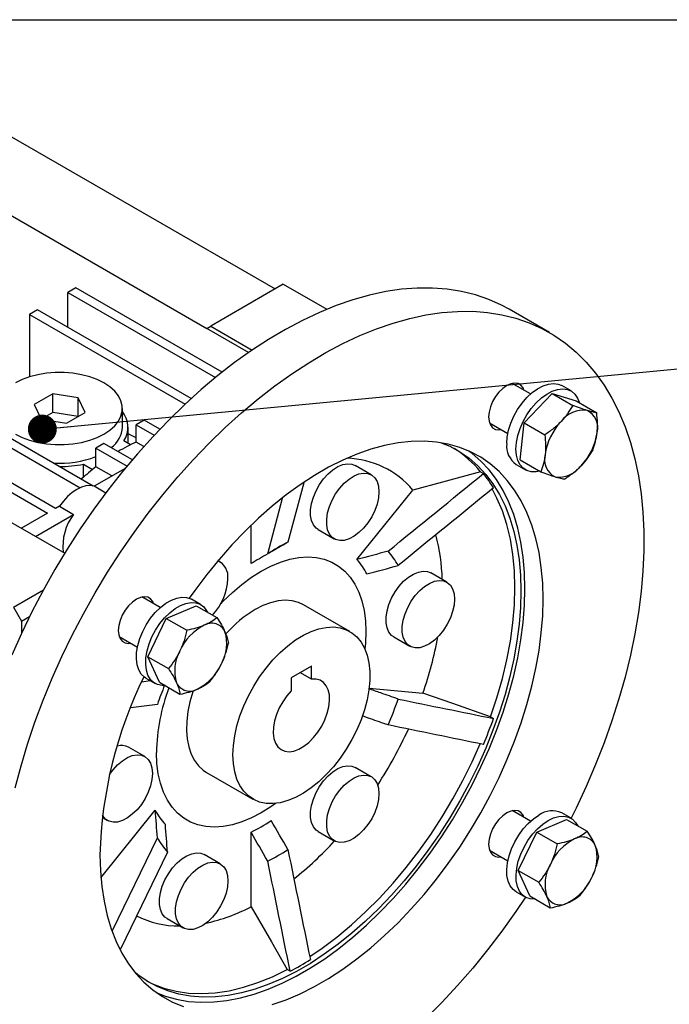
# Model space of a CAD drawing. Header units: millimetres. Extents: x 32 to 1365, y 32 to 1048.
# Tile 10 of 11: x 1049 to 1163, y 875 to 1048. Entities that reach past the tile are written whole.
import ezdxf

# ---------------------------------------------------------------- set-up
doc = ezdxf.new("R2010")
doc.units = ezdxf.units.MM
doc.header["$LTSCALE"] = 5
doc.linetypes.add('SLD-Solid', pattern=[0])
doc.layers.add('TEXT', color=140, linetype='SLD-Solid', lineweight=25)
doc.styles.get("Standard").update_dxf_attribs({"font": 'VERDANA.TTF'})
doc.dimstyles.new('SLDDIMSTYLE0', dxfattribs={"dimtxt": 0.18, "dimasz": 5.08, "dimexe": 0, "dimexo": 0.0625, "dimgap": 0, "dimtad": 0, "dimtih": 1, "dimtoh": 1, "dimdec": 0, "dimrnd": 1e-09, "dimzin": 0, "dimdsep": 46, "dimtxsty": 'Standard', "dimblk1": 'DOT', "dimblk2": 'DOT', "dimsah": 1, "dimcen": 0.09, "dimadec": 0, "dimazin": 0, "dimtfac": 5.08, "dimtdec": 0, "dimtofl": 0, "dimtmove": 0, "dimatfit": 3, "dimldrblk": 'DOT', "dimfxl": 0, "dimfrac": 2, "dimtolj": 1, "dimtzin": 0, "dimarcsym": 0})

# ---------------------------------------------------------------- blocks, each defined once
blk = doc.blocks.new('_Dot')
at = {"color": 0, "linetype": 'ByBlock', "lineweight": -2}
blk.add_line((-0.5, 0), (-1, 0), dxfattribs=at)
at = {"color": 0, "linetype": 'ByBlock', "const_width": 0.5}
blk.add_lwpolyline([(-0.25, 0, 1), (0.25, 0, 1)], format="xyb", close=True, dxfattribs=at)

msp = doc.modelspace()

# ---------------------------------------------------------------- linework, layer by layer
for p, q in [((1047.276, 1027.405), (1093.945, 1000.464)), ((1035.255, 1020.466), (1081.924, 993.524)), ((1058.943, 1000.668), (1057.529, 999.852)), ((1057.529, 999.852), (1083.463, 984.88)), ((1057.529, 993.729), (1057.529, 999.852)), ((1084.644, 985.831), (1058.943, 1000.668)), ((1095.359, 1001.28), (1082.631, 993.933)), ((1095.359, 1001.28), (1102.992, 996.874)), ((1052.225, 996.79), (1050.811, 995.974)), ((1079.218, 981.208), (1052.225, 996.79)), ((1142.073, 992.796), (1135.002, 996.878)), ((1050.811, 995.974), (1050.811, 985.005)), ((1050.811, 995.974), (1078.131, 980.202)), ((1081.924, 993.524), (1082.631, 993.933)), ((1089.281, 989.278), (1081.924, 993.524)), ((1082.631, 993.933), (1089.926, 989.722)), ((1028.891, 983.319), (1059.701, 965.533)), ((1062.02, 965.827), (1030.305, 984.136)), ((1138.769, 982.003), (1135.545, 983.863)), ((1145.859, 982.528), (1144.233, 983.467)), ((1054.919, 982.017), (1051.653, 980.131)), ((1059.381, 981.327), (1054.919, 982.017)), ((1054.919, 978.751), (1054.919, 982.017)), ((1060.576, 978.751), (1059.381, 981.327)), ((1059.381, 978.061), (1059.381, 981.327)), ((1137.652, 976.906), (1142.557, 982.078)), ((1142.557, 982.078), (1146.163, 979.996)), ((1142.557, 982.078), (1146.765, 980.771)), ((1146.765, 980.771), (1150.371, 978.69)), ((1022.173, 979.441), (1053.993, 961.072)), ((1055.407, 961.889), (1023.588, 980.258)), ((1051.653, 980.131), (1052.849, 977.556)), ((1067.115, 976.175), (1067.115, 979.441)), ((1054.919, 978.751), (1052.849, 977.556)), ((1052.849, 977.556), (1057.31, 976.866)), ((1059.38, 978.061), (1054.919, 978.751)), ((1057.31, 976.866), (1060.576, 978.751)), ((1070.964, 977.4), (1069.55, 976.584)), ((1073.708, 975.816), (1070.964, 977.4)), ((1068.115, 973.33), (1068.115, 976.175)), ((1069.55, 976.584), (1072.71, 974.759)), ((1069.55, 973.536), (1069.55, 976.584)), ((1131.546, 976.935), (1134.769, 975.074)), ((1136.955, 970.428), (1137.652, 976.906)), ((1137.652, 976.906), (1141.258, 974.824)), ((1069.55, 974.323), (1068.115, 974.985)), ((1063.893, 973.318), (1062.479, 972.502)), ((1062.479, 972.502), (1067.95, 969.343)), ((1062.479, 969.215), (1062.479, 972.502)), ((1068.873, 970.443), (1063.893, 973.318)), ((1068.558, 973.074), (1067.364, 973.763)), ((1070.89, 972.763), (1069.55, 973.536)), ((1136.955, 970.428), (1140.56, 968.346)), ((1060.293, 969.681), (1061.899, 968.754)), ((1060.293, 967.386), (1060.293, 969.681)), ((1067.613, 968.935), (1062.16, 965.787)), ((1065.288, 967.593), (1062.479, 969.215)), ((1110.806, 967.804), (1107.978, 969.437)), ((1136.234, 969.61), (1137.86, 968.671)), ((1129.983, 968.312), (1130.492, 968.018)), ((1035.962, 966.175), (1056.996, 954.032)), ((1064.206, 964.606), (1062.16, 965.787)), ((1098.956, 966.409), (1096.165, 955.953)), ((1092.63, 953.912), (1095.238, 963.683)), ((1108.279, 952.903), (1118.1, 965.12)), ((1056.08, 962.277), (1055.407, 961.889)), ((1056.08, 962.277), (1058.555, 960.848)), ((1053.993, 961.072), (1049.397, 958.419)), ((1051.872, 956.99), (1058.555, 960.848)), ((1089.702, 952.206), (1089.702, 958.945)), ((1101.478, 958.178), (1104.307, 956.545)), ((1093.238, 954.248), (1092.855, 954.061)), ((1084.29, 952.496), (1083.899, 952.721)), ((1124.065, 948.94), (1121.236, 950.572)), ((1047.983, 944.54), (1053.267, 947.59)), ((1073.769, 944.479), (1070.545, 946.34)), ((1047.983, 944.54), (1049.397, 942.091)), ((1074.833, 942.57), (1080.094, 944.802)), ((1080.859, 945.004), (1079.233, 945.943)), ((1080.094, 944.802), (1083.7, 942.72)), ((1107.04, 940.276), (1098.909, 944.971)), ((1049.397, 942.091), (1050.845, 942.927)), ((1049.397, 942.091), (1049.397, 939.909)), ((1071.599, 935.844), (1074.833, 942.57)), ((1074.833, 942.57), (1078.439, 940.489)), ((1066.546, 939.411), (1069.769, 937.55)), ((1114.737, 939.314), (1117.565, 937.681)), ((1071.599, 935.844), (1075.204, 933.762)), ((1073.625, 931.35), (1071.599, 935.844)), ((1100.309, 934.168), (1096.773, 932.127)), ((1100.309, 931.913), (1100.309, 934.168)), ((1100.309, 931.913), (1098.356, 933.04)), ((1070.549, 931.458), (1072.001, 931.644)), ((1071.234, 932.086), (1072.86, 931.147)), ((1073.625, 931.35), (1077.231, 929.268)), ((1096.773, 932.127), (1096.773, 929.872)), ((1110.422, 930.298), (1119.868, 929.453)), ((1073.274, 927.477), (1068.595, 926.877)), ((1131.75, 925.286), (1132.26, 924.992)), ((1071.032, 918.324), (1068.203, 919.957)), ((1081.91, 915.525), (1090.042, 910.831)), ((1110.806, 914.768), (1107.978, 916.401)), ((1063.352, 897.014), (1072.893, 908.884)), ((1138.769, 906.943), (1135.545, 908.804)), ((1145.859, 907.468), (1144.233, 908.407)), ((1063.574, 907.619), (1064.532, 907.066)), ((1139.833, 905.034), (1145.094, 907.266)), ((1145.094, 907.266), (1148.7, 905.184)), ((1089.702, 891.927), (1089.702, 905.023)), ((1101.478, 905.142), (1104.307, 903.509)), ((1136.599, 898.308), (1139.833, 905.034)), ((1139.833, 905.034), (1143.439, 902.953)), ((1065.365, 887.762), (1073.274, 904.026)), ((1075.042, 901.51), (1066.77, 884.502)), ((1131.546, 901.875), (1134.769, 900.015)), ((1084.29, 899.46), (1081.461, 901.093)), ((1136.599, 898.308), (1140.204, 896.227)), ((1138.625, 893.814), (1136.599, 898.308)), ((1136.234, 894.55), (1137.86, 893.612)), ((1138.625, 893.814), (1142.231, 891.732)), ((1074.962, 889.834), (1077.79, 888.202)), ((1096.575, 880.601), (1096.066, 880.895))]:
    msp.add_line(p, q)
at = {"flags": 128}
for points in [[(1135.002, 996.878), (1133.664, 997.601), (1131.431, 998.601), (1129.096, 999.403), (1126.666, 1000.006), (1124.148, 1000.406), (1121.548, 1000.603), (1118.875, 1000.597), (1116.135, 1000.388), (1113.336, 999.975), (1110.486, 999.361), (1107.593, 998.547), (1104.665, 997.535), (1101.71, 996.328), (1098.736, 994.929), (1095.752, 993.343), (1092.766, 991.574), (1089.786, 989.626), (1086.821, 987.505), (1083.878, 985.218), (1080.966, 982.769), (1078.094, 980.167), (1075.269, 977.419), (1072.498, 974.531), (1069.791, 971.513), (1067.153, 968.373), (1064.594, 965.118), (1062.119, 961.759), (1059.736, 958.305), (1057.451, 954.766), (1055.27, 951.15), (1053.201, 947.469), (1051.248, 943.733), (1049.417, 939.951), (1047.713, 936.135)], [(1048.323, 912.831), (1049.328, 916.659), (1050.48, 920.506), (1051.776, 924.361), (1053.212, 928.214), (1054.784, 932.053), (1056.488, 935.869), (1058.319, 939.651), (1060.272, 943.387), (1062.341, 947.068), (1064.522, 950.684), (1066.807, 954.223), (1069.19, 957.677), (1071.665, 961.036), (1074.224, 964.291), (1076.862, 967.431), (1079.569, 970.449), (1082.34, 973.337), (1085.165, 976.085), (1088.037, 978.687), (1090.949, 981.136), (1093.892, 983.423), (1096.857, 985.544), (1099.837, 987.492), (1102.823, 989.261), (1105.807, 990.847), (1108.781, 992.246), (1111.736, 993.453), (1114.664, 994.465), (1117.557, 995.279), (1120.407, 995.893), (1123.206, 996.305), (1125.946, 996.515), (1128.619, 996.521), (1131.219, 996.324), (1133.737, 995.923), (1136.167, 995.321), (1138.502, 994.519), (1140.735, 993.519), (1142.861, 992.324), (1144.873, 990.936), (1146.765, 989.361), (1148.533, 987.603), (1150.172, 985.666), (1151.677, 983.555), (1153.043, 981.277), (1154.267, 978.839), (1155.346, 976.246), (1156.277, 973.506), (1157.056, 970.626), (1157.682, 967.616), (1158.153, 964.482), (1158.468, 961.235), (1158.625, 957.882), (1158.625, 954.433), (1158.468, 950.898), (1158.153, 947.287), (1157.682, 943.61), (1157.056, 939.876), (1156.277, 936.097), (1155.346, 932.283), (1154.267, 928.444), (1153.043, 924.592), (1151.677, 920.737), (1150.172, 916.889), (1148.533, 913.06), (1146.765, 909.26), (1145.877, 907.458)], [(1048.336, 974.951), (1049.523, 974.358), (1050.843, 973.868), (1052.27, 973.491), (1053.776, 973.236), (1055.33, 973.107), (1056.899, 973.107), (1058.453, 973.236), (1059.959, 973.491), (1061.386, 973.868), (1062.707, 974.358), (1063.893, 974.951), (1064.921, 975.636), (1065.769, 976.398), (1066.421, 977.222), (1066.863, 978.091), (1067.087, 978.988), (1067.087, 979.894), (1066.863, 980.791), (1066.421, 981.66), (1065.769, 982.484), (1064.921, 983.247), (1063.893, 983.931), (1062.707, 984.525), (1061.386, 985.015), (1059.959, 985.391), (1058.453, 985.646), (1056.899, 985.775), (1055.33, 985.775), (1053.776, 985.646), (1052.27, 985.391), (1050.843, 985.015), (1049.523, 984.525), (1048.336, 983.931)], [(1137.607, 982.673), (1137.443, 983.053), (1137.064, 983.531), (1136.56, 983.822), (1135.957, 983.912), (1135.285, 983.795), (1134.577, 983.478), (1133.868, 982.978), (1133.196, 982.318), (1132.593, 981.532), (1132.089, 980.659), (1131.71, 979.743), (1131.474, 978.831), (1131.395, 977.967), (1131.474, 977.196), (1131.71, 976.555), (1132.089, 976.077), (1132.593, 975.786), (1133.196, 975.696), (1133.608, 975.745)], [(1134.577, 973.273), (1134.658, 974.424), (1134.9, 975.636), (1135.295, 976.873), (1135.832, 978.101), (1136.496, 979.285), (1137.267, 980.389), (1138.124, 981.382), (1139.042, 982.236), (1139.993, 982.926), (1140.952, 983.433), (1141.89, 983.741), (1142.78, 983.842), (1143.597, 983.732), (1144.233, 983.467)], [(1136.203, 972.334), (1136.284, 973.485), (1136.526, 974.697), (1136.921, 975.934), (1137.458, 977.163), (1138.122, 978.346), (1138.894, 979.45), (1139.751, 980.443), (1140.668, 981.297), (1141.62, 981.987), (1142.578, 982.494), (1143.516, 982.802), (1144.406, 982.903), (1145.223, 982.793), (1145.944, 982.477), (1146.546, 981.963), (1147.014, 981.266), (1147.323, 980.449)], [(1123.066, 973.437), (1124.566, 972.81), (1126.324, 971.859), (1127.969, 970.716), (1129.496, 969.388), (1130.896, 967.878), (1132.165, 966.193), (1133.297, 964.341), (1134.288, 962.328), (1135.133, 960.164), (1135.829, 957.856), (1136.374, 955.415), (1136.765, 952.85), (1137, 950.172), (1137.078, 947.392), (1137, 944.522), (1136.765, 941.573), (1136.374, 938.557), (1135.829, 935.487), (1135.133, 932.375), (1134.288, 929.235), (1133.297, 926.078), (1132.165, 922.919), (1130.896, 919.769), (1129.496, 916.642), (1127.969, 913.551), (1126.324, 910.509), (1124.566, 907.528), (1122.702, 904.619), (1120.74, 901.796), (1118.689, 899.07), (1116.556, 896.452), (1114.351, 893.953), (1112.082, 891.582), (1109.759, 889.35), (1107.391, 887.267), (1104.989, 885.339), (1102.561, 883.577), (1100.118, 881.985), (1097.671, 880.572), (1095.228, 879.343), (1092.8, 878.303), (1090.398, 877.457), (1088.03, 876.807), (1085.707, 876.356), (1083.438, 876.107), (1081.233, 876.061), (1079.1, 876.216), (1077.049, 876.574), (1075.087, 877.132), (1073.224, 877.889), (1071.465, 878.84), (1069.82, 879.982), (1069.348, 880.363)], [(1093.422, 874.733), (1095.87, 875.595), (1098.342, 876.654), (1100.83, 877.906), (1103.323, 879.345), (1105.811, 880.966), (1108.283, 882.762), (1110.731, 884.725), (1113.142, 886.847), (1115.508, 889.12), (1117.819, 891.534), (1120.065, 894.08), (1122.237, 896.747), (1124.327, 899.523), (1126.325, 902.399), (1128.223, 905.361), (1130.014, 908.397), (1131.69, 911.496), (1133.244, 914.644), (1134.67, 917.829), (1135.963, 921.037), (1137.116, 924.255), (1138.125, 927.47), (1138.986, 930.668), (1139.695, 933.838), (1140.25, 936.965), (1140.648, 940.036), (1140.887, 943.04), (1140.967, 945.964), (1140.887, 948.795), (1140.648, 951.522), (1140.25, 954.134), (1139.695, 956.621), (1138.986, 958.971), (1138.125, 961.176), (1137.116, 963.226), (1135.963, 965.113), (1134.67, 966.828), (1133.244, 968.366), (1131.69, 969.72), (1130.014, 970.883), (1128.223, 971.852), (1126.325, 972.622), (1124.327, 973.191), (1122.237, 973.555), (1120.065, 973.714), (1117.819, 973.666), (1115.508, 973.413), (1113.142, 972.954), (1110.731, 972.292), (1108.283, 971.43), (1105.811, 970.37), (1103.323, 969.119), (1100.83, 967.679), (1098.342, 966.059), (1095.87, 964.263), (1093.422, 962.3), (1091.011, 960.178), (1088.645, 957.905), (1086.334, 955.491), (1084.088, 952.945), (1081.916, 950.278), (1079.826, 947.501), (1078.85, 946.125)], [(1140.392, 968.444), (1139.751, 968.321), (1138.894, 968.325), (1138.122, 968.538), (1137.458, 968.955), (1136.921, 969.563), (1136.526, 970.344), (1136.284, 971.277), (1136.203, 972.334)], [(1073.034, 876.878), (1074.646, 876.239), (1076.644, 875.671), (1078.734, 875.307), (1080.906, 875.148), (1083.152, 875.195), (1085.463, 875.449), (1087.829, 875.908), (1090.24, 876.57), (1092.688, 877.432), (1095.16, 878.491), (1097.648, 879.743), (1100.141, 881.182), (1102.629, 882.803), (1105.102, 884.598), (1107.549, 886.561), (1109.96, 888.684), (1112.326, 890.957), (1114.637, 893.371), (1116.883, 895.917), (1119.055, 898.584), (1121.145, 901.36), (1123.143, 904.236), (1125.041, 907.198), (1126.832, 910.234), (1128.508, 913.333), (1130.062, 916.481), (1131.489, 919.666), (1132.781, 922.873), (1133.934, 926.092), (1134.943, 929.307), (1135.804, 932.505), (1136.513, 935.675), (1137.068, 938.802), (1137.466, 941.873), (1137.705, 944.877), (1137.785, 947.801), (1137.705, 950.632), (1137.466, 953.359), (1137.068, 955.971), (1136.513, 958.458), (1135.804, 960.808), (1134.943, 963.013), (1133.934, 965.063), (1132.781, 966.949), (1131.489, 968.665), (1130.062, 970.203), (1128.508, 971.556), (1127.937, 971.984)], [(1101.478, 958.178), (1101.115, 958.441), (1100.643, 959.017), (1100.318, 959.766), (1100.153, 960.661), (1100.153, 961.67), (1100.318, 962.757), (1100.643, 963.881), (1101.115, 965.002), (1101.718, 966.081), (1102.43, 967.077), (1103.225, 967.955), (1104.074, 968.683), (1104.947, 969.235), (1105.812, 969.591), (1106.637, 969.737), (1107.394, 969.67), (1107.978, 969.437)], [(1112.153, 964.828), (1112.07, 963.775), (1111.824, 962.665), (1111.423, 961.537), (1110.883, 960.432), (1110.223, 959.39), (1109.466, 958.449), (1108.64, 957.642), (1107.775, 956.999), (1106.902, 956.543), (1106.053, 956.291), (1105.258, 956.251), (1104.547, 956.426), (1103.944, 956.808), (1103.471, 957.384), (1103.147, 958.133), (1102.981, 959.029), (1102.981, 960.038), (1103.147, 961.124), (1103.471, 962.248), (1103.944, 963.37), (1104.547, 964.448), (1105.258, 965.444), (1106.053, 966.322), (1106.902, 967.05), (1107.775, 967.602), (1108.64, 967.958), (1109.466, 968.105), (1110.223, 968.037), (1110.883, 967.757), (1111.423, 967.276), (1111.824, 966.61), (1112.07, 965.784), (1112.153, 964.828)], [(1129.983, 968.312), (1123.328, 966.525), (1118.1, 965.12)], [(1062.16, 965.787), (1061.476, 965.908), (1060.727, 965.855), (1059.934, 965.629), (1059.12, 965.237), (1058.305, 964.689), (1057.513, 963.999), (1056.764, 963.188), (1056.08, 962.277)], [(1131.75, 925.286), (1132.867, 928.646), (1133.82, 931.993), (1134.606, 935.313), (1135.222, 938.589), (1135.663, 941.806), (1135.929, 944.949), (1136.018, 948.005), (1135.929, 950.958), (1135.663, 953.794), (1135.222, 956.502), (1134.606, 959.067), (1133.82, 961.479), (1132.867, 963.725), (1132.031, 965.32)], [(1084.355, 945.104), (1084.829, 945.598), (1086.439, 947.151), (1088.092, 948.554), (1089.774, 949.796), (1091.47, 950.866), (1093.166, 951.754), (1094.848, 952.454), (1096.501, 952.96), (1098.111, 953.266), (1099.665, 953.371), (1101.148, 953.273), (1102.549, 952.973), (1103.856, 952.475), (1105.056, 951.781), (1106.141, 950.899), (1107.101, 949.835), (1107.927, 948.599), (1108.613, 947.201), (1109.153, 945.653), (1109.542, 943.969), (1109.776, 942.162), (1109.855, 940.249), (1109.776, 938.245), (1109.678, 937.208)], [(1114.737, 939.314), (1114.374, 939.577), (1113.901, 940.153), (1113.576, 940.902), (1113.411, 941.797), (1113.411, 942.806), (1113.576, 943.893), (1113.901, 945.017), (1114.374, 946.138), (1114.977, 947.217), (1115.688, 948.213), (1116.483, 949.091), (1117.332, 949.819), (1118.205, 950.371), (1119.07, 950.727), (1119.896, 950.873), (1120.652, 950.806), (1121.236, 950.572)], [(1125.411, 945.964), (1125.328, 944.911), (1125.082, 943.801), (1124.681, 942.673), (1124.141, 941.568), (1123.481, 940.526), (1122.724, 939.585), (1121.898, 938.778), (1121.034, 938.135), (1120.161, 937.679), (1119.312, 937.427), (1118.517, 937.387), (1117.805, 937.562), (1117.202, 937.944), (1116.73, 938.52), (1116.405, 939.269), (1116.239, 940.164), (1116.239, 941.174), (1116.405, 942.26), (1116.73, 943.384), (1117.202, 944.506), (1117.805, 945.584), (1118.517, 946.58), (1119.312, 947.458), (1120.161, 948.186), (1121.034, 948.738), (1121.898, 949.094), (1122.724, 949.24), (1123.481, 949.173), (1124.141, 948.893), (1124.681, 948.412), (1125.082, 947.746), (1125.328, 946.92), (1125.411, 945.964)], [(1072.607, 945.149), (1072.443, 945.53), (1072.064, 946.007), (1071.56, 946.298), (1070.957, 946.388), (1070.285, 946.271), (1069.577, 945.955), (1068.868, 945.454), (1068.196, 944.794), (1067.593, 944.008), (1067.089, 943.135), (1066.71, 942.22), (1066.474, 941.307), (1066.395, 940.443), (1066.474, 939.672), (1066.71, 939.031), (1067.089, 938.553), (1067.593, 938.262), (1068.196, 938.173), (1068.608, 938.221)], [(1071.234, 932.086), (1070.987, 932.248), (1070.416, 932.809), (1069.984, 933.549), (1069.703, 934.446), (1069.582, 935.475), (1069.622, 936.605), (1069.824, 937.805), (1070.182, 939.04), (1070.685, 940.274), (1071.319, 941.471), (1072.066, 942.598), (1072.903, 943.622), (1073.808, 944.513), (1074.754, 945.247), (1075.713, 945.8), (1076.659, 946.159), (1077.563, 946.312), (1078.401, 946.255), (1079.148, 945.99), (1079.233, 945.943)], [(1074.606, 930.783), (1074.101, 930.78), (1073.306, 930.942), (1072.613, 931.309), (1072.043, 931.87), (1071.611, 932.61), (1071.33, 933.507), (1071.208, 934.536), (1071.249, 935.666), (1071.451, 936.866), (1071.809, 938.101), (1072.312, 939.335), (1072.946, 940.532), (1073.692, 941.659), (1074.53, 942.683), (1075.434, 943.575), (1076.38, 944.308), (1077.339, 944.862), (1078.285, 945.22), (1079.19, 945.373), (1080.027, 945.317), (1080.774, 945.052), (1081.408, 944.586), (1081.911, 943.933), (1082.048, 943.674)], [(1098.909, 944.971), (1098.019, 945.387), (1096.908, 945.677), (1095.713, 945.767), (1094.449, 945.654), (1093.132, 945.34), (1091.78, 944.83), (1090.409, 944.129)], [(1086.52, 918.614), (1086.599, 920.242), (1086.833, 921.938), (1087.219, 923.682), (1087.754, 925.451), (1088.428, 927.22), (1089.235, 928.968), (1090.163, 930.672), (1091.2, 932.308), (1092.333, 933.857), (1093.547, 935.297), (1094.826, 936.611), (1096.154, 937.78), (1097.512, 938.79), (1098.884, 939.627), (1100.252, 940.281), (1101.597, 940.743), (1102.902, 941.007), (1104.151, 941.069), (1105.326, 940.929), (1106.413, 940.589), (1107.397, 940.052), (1108.266, 939.327), (1109.008, 938.422), (1109.614, 937.349), (1110.075, 936.123), (1110.386, 934.758), (1110.542, 933.274), (1110.542, 931.689), (1110.386, 930.024), (1110.075, 928.301), (1109.614, 926.542), (1109.008, 924.77), (1108.266, 923.008), (1107.397, 921.28), (1106.413, 919.607), (1105.326, 918.012), (1104.151, 916.515), (1102.902, 915.136), (1101.597, 913.892), (1100.252, 912.801), (1098.884, 911.876), (1097.512, 911.129), (1096.154, 910.571), (1094.826, 910.207), (1093.547, 910.044), (1092.333, 910.083), (1091.2, 910.323), (1090.163, 910.762), (1089.235, 911.394), (1088.428, 912.211), (1087.754, 913.201), (1087.219, 914.353), (1086.833, 915.65), (1086.599, 917.077), (1086.52, 918.614)], [(1096.773, 929.872), (1095.978, 928.963), (1095.264, 927.946), (1094.656, 926.852), (1094.172, 925.716), (1093.827, 924.576), (1093.634, 923.466), (1093.597, 922.424), (1093.719, 921.481), (1093.995, 920.669), (1094.416, 920.013), (1094.969, 919.534), (1095.637, 919.248), (1096.398, 919.164), (1097.227, 919.284), (1098.098, 919.605), (1098.984, 920.116), (1099.855, 920.801), (1100.684, 921.638), (1101.445, 922.601), (1102.112, 923.658), (1102.666, 924.775), (1103.087, 925.918), (1103.363, 927.049), (1103.485, 928.132), (1103.448, 929.132), (1103.255, 930.018), (1102.91, 930.761), (1102.426, 931.338), (1101.818, 931.729), (1101.104, 931.923), (1100.309, 931.913)], [(1079.539, 929.899), (1079.475, 929.702), (1078.977, 927.937), (1078.628, 926.203), (1078.433, 924.522), (1078.393, 922.915), (1078.511, 921.403), (1078.783, 920.007), (1079.207, 918.745), (1079.778, 917.632), (1080.486, 916.684), (1081.325, 915.913), (1081.91, 915.525)], [(1131.75, 925.286), (1125.096, 927.62), (1119.868, 929.453)], [(1099.996, 883.188), (1102.196, 884.675), (1104.771, 886.607), (1107.313, 888.721), (1109.811, 891.008), (1112.253, 893.457), (1114.628, 896.058), (1116.926, 898.797), (1119.134, 901.663), (1121.244, 904.642), (1123.245, 907.72), (1125.128, 910.882), (1126.883, 914.115), (1128.504, 917.402), (1129.909, 920.555)], [(1064.875, 915.128), (1065.484, 915.965), (1066.279, 916.843), (1067.128, 917.571), (1068.001, 918.123), (1068.865, 918.478), (1069.691, 918.625), (1070.448, 918.557), (1071.108, 918.278), (1071.648, 917.797), (1072.049, 917.131), (1072.295, 916.305), (1072.378, 915.348)], [(1094.018, 910.081), (1093.166, 909.475), (1091.47, 908.405), (1089.774, 907.517), (1088.092, 906.817), (1086.439, 906.311), (1084.829, 906.005), (1083.275, 905.9), (1081.792, 905.998), (1080.391, 906.298), (1079.084, 906.796), (1077.883, 907.49), (1076.799, 908.372), (1075.839, 909.436), (1075.013, 910.672), (1074.327, 912.07), (1073.787, 913.617), (1073.398, 915.302), (1073.164, 917.109), (1073.085, 919.022)], [(1101.478, 905.142), (1101.115, 905.405), (1100.643, 905.981), (1100.318, 906.73), (1100.153, 907.626), (1100.153, 908.635), (1100.318, 909.721), (1100.643, 910.845), (1101.115, 911.967), (1101.718, 913.045), (1102.43, 914.041), (1103.225, 914.919), (1104.074, 915.647), (1104.947, 916.199), (1105.812, 916.555), (1106.637, 916.701), (1107.394, 916.634), (1107.978, 916.401)], [(1072.378, 915.348), (1072.295, 914.296), (1072.049, 913.186), (1071.648, 912.058), (1071.108, 910.953), (1070.448, 909.911), (1069.691, 908.969), (1068.865, 908.163), (1068.001, 907.52), (1067.128, 907.064), (1066.279, 906.812), (1065.484, 906.772), (1064.772, 906.946), (1064.169, 907.328), (1063.697, 907.905), (1063.623, 908.034)], [(1112.153, 911.792), (1112.07, 910.739), (1111.824, 909.629), (1111.423, 908.501), (1110.883, 907.396), (1110.223, 906.354), (1109.466, 905.413), (1108.64, 904.606), (1107.775, 903.963), (1106.902, 903.507), (1106.053, 903.255), (1105.258, 903.215), (1104.547, 903.39), (1103.944, 903.772), (1103.471, 904.348), (1103.147, 905.097), (1102.981, 905.993), (1102.981, 907.002), (1103.147, 908.088), (1103.471, 909.212), (1103.944, 910.334), (1104.547, 911.412), (1105.258, 912.408), (1106.053, 913.286), (1106.902, 914.014), (1107.775, 914.566), (1108.64, 914.922), (1109.466, 915.069), (1110.223, 915.001), (1110.883, 914.721), (1111.423, 914.24), (1111.824, 913.574), (1112.07, 912.748), (1112.153, 911.792)], [(1137.607, 907.614), (1137.443, 907.994), (1137.064, 908.472), (1136.56, 908.763), (1135.957, 908.852), (1135.285, 908.736), (1134.577, 908.419), (1133.868, 907.918), (1133.196, 907.258), (1132.593, 906.472), (1132.089, 905.599), (1131.71, 904.684), (1131.474, 903.771), (1131.395, 902.908), (1131.474, 902.136), (1131.71, 901.495), (1132.089, 901.017), (1132.593, 900.726), (1133.196, 900.637), (1133.608, 900.685)], [(1136.234, 894.55), (1135.685, 894.969), (1135.182, 895.622), (1134.824, 896.444), (1134.622, 897.41), (1134.582, 898.493), (1134.703, 899.663), (1134.984, 900.884), (1135.416, 902.123), (1135.987, 903.343), (1136.68, 904.51), (1137.475, 905.589), (1138.349, 906.55), (1139.277, 907.365), (1140.233, 908.011)], [(1139.606, 893.247), (1139.53, 893.242), (1138.692, 893.299), (1137.946, 893.564), (1137.312, 894.03), (1136.809, 894.683), (1136.451, 895.505), (1136.249, 896.471), (1136.208, 897.555), (1136.33, 898.724), (1136.611, 899.945), (1137.043, 901.184), (1137.613, 902.404), (1138.306, 903.571), (1139.101, 904.65), (1139.975, 905.611), (1140.904, 906.426), (1141.86, 907.072)], [(1141.86, 907.072), (1142.816, 907.53), (1143.744, 907.787), (1144.619, 907.835), (1145.413, 907.674), (1146.106, 907.307), (1146.677, 906.746), (1147.048, 906.138)], [(1074.962, 889.834), (1074.599, 890.097), (1074.126, 890.673), (1073.802, 891.423), (1073.636, 892.318), (1073.636, 893.327), (1073.802, 894.413), (1074.126, 895.537), (1074.599, 896.659), (1075.202, 897.737), (1075.914, 898.733), (1076.708, 899.611), (1077.558, 900.34), (1078.43, 900.891), (1079.295, 901.247), (1080.121, 901.394), (1080.878, 901.326), (1081.461, 901.093)], [(1063.186, 901.061), (1063.266, 898.23), (1063.505, 895.503), (1063.903, 892.89), (1064.458, 890.404), (1065.167, 888.054), (1066.028, 885.849), (1067.037, 883.799), (1068.19, 881.912), (1069.483, 880.196), (1070.909, 878.659), (1072.463, 877.305), (1074.139, 876.142), (1075.93, 875.173), (1077.828, 874.402)], [(1085.636, 896.484), (1085.553, 895.432), (1085.307, 894.322), (1084.907, 893.194), (1084.367, 892.089), (1083.706, 891.047), (1082.949, 890.105), (1082.124, 889.299), (1081.259, 888.656), (1080.386, 888.2), (1079.537, 887.947), (1078.742, 887.908), (1078.03, 888.082), (1077.427, 888.464), (1076.955, 889.04), (1076.63, 889.79), (1076.465, 890.685), (1076.465, 891.694), (1076.63, 892.78), (1076.955, 893.905), (1077.427, 895.026), (1078.03, 896.104), (1078.742, 897.101), (1079.537, 897.979), (1080.386, 898.707), (1081.259, 899.259), (1082.124, 899.614), (1082.949, 899.761), (1083.706, 899.693), (1084.367, 899.414), (1084.907, 898.932), (1085.307, 898.267), (1085.553, 897.441), (1085.636, 896.484)], [(1137.877, 893.602), (1136.167, 891.063), (1133.737, 887.655), (1131.219, 884.348), (1128.619, 881.149), (1125.946, 878.069), (1123.206, 875.115), (1120.407, 872.296)], [(1089.702, 891.927), (1093.266, 885.749), (1096.066, 880.895)], [(1071.372, 878.898), (1072.423, 878.381), (1074.424, 877.613), (1076.533, 877.07), (1078.742, 876.754), (1081.039, 876.667), (1083.415, 876.809), (1085.857, 877.18), (1088.355, 877.777), (1090.897, 878.598), (1093.472, 879.639), (1096.066, 880.895)]]:
    msp.add_lwpolyline(points, dxfattribs=at)
for centre, radius, start, end in [((1148.048, 974.254), 4.893, 82.60578, 143.36751), ((1147.212, 976.104), 3.341, 344.55165, 63.99145), ((1063.704, 976.183), 4.388, 326.52212, 38.98493), ((1062.374, 976.406), 4.746, 306.21073, 357.21172), ((1151.721, 969.932), 10.497, 136.38609, 172.24725), ((1140.031, 976.63), 10.497, 316.38609, 352.24725), ((1081.79, 946.036), 30.101, 113.99407, 120.81418), ((1115.351, 956.469), 18.823, 38.98589, 57.88987), ((1138.595, 972.884), 4.037, 174.47992, 234.2079), ((1056.181, 987.242), 17.424, 266.25292, 291.18615), ((1106.097, 955.01), 15.694, 40.1089, 88.41909), ((1144.54, 970.458), 3.341, 164.55165, 243.99145), ((1056.142, 989.339), 20.091, 269.86736, 281.9237), ((1089.614, 934.547), 44.024, 128.05132, 132.42663), ((1143.705, 972.308), 4.893, 262.60578, 323.36751), ((1113.62, 954.281), 21.756, 31.04915, 39.15219), ((1065.903, 955.266), 9.228, 142.77914, 186.75408), ((1090.681, 948.595), 32.595, 1.41613, 15.37988), ((1109.974, 927.95), 31.223, 116.24895, 123.74567), ((1103.77, 945.486), 13.37, 28.49896, 41.70238), ((1082.592, 949.894), 3.067, 352.99739, 65.42903), ((1099.669, 944.973), 11.705, 27.55483, 42.64652), ((1075.613, 949.987), 10.034, 317.04552, 357.33348), ((1101.337, 925.846), 21.3, 120.86776, 138.90536), ((1085.618, 933.189), 9.166, 116.83819, 156.19467), ((1082.788, 939.145), 2.579, 25.03869, 120.46736), ((1078.387, 938.124), 7.061, 330.30259, 17.40693), ((1059.796, 950.657), 63.704, 340.55839, 349.75791), ((1083.365, 933.391), 7.061, 150.30259, 197.40693), ((1076.134, 938.326), 9.166, 296.83819, 336.19467), ((1138.438, 899.114), 75.278, 153.81877, 178.51766), ((1123.516, 910.594), 53.003, 157.55637, 161.42527), ((1078.965, 932.37), 2.579, 205.03869, 300.46736), ((1106.774, 918.371), 33.695, 159.10952, 178.89303), ((1064.767, 945.485), 53.548, 336.17879, 341.40985), ((1050.019, 954.279), 87.299, 337.19036, 340.39828), ((1046.836, 955.402), 77.52, 327.1065, 335.39665), ((1066.959, 917.609), 2.658, 62.08308, 106.4548), ((1083.271, 914.298), 11.705, 207.55483, 222.64652), ((1142.567, 904.843), 3.935, 64.94358, 126.36688), ((1077.853, 929.632), 27.312, 295.71132, 304.2833), ((1085.024, 910.405), 13.37, 208.49896, 221.70238), ((1058.769, 945.152), 61.765, 308.49814, 317.57052), ((1150.618, 895.653), 9.166, 116.83819, 156.19467), ((1147.788, 901.609), 2.579, 25.03869, 120.46736), ((1078.821, 927.941), 31.223, 296.24895, 303.74567), ((1143.387, 900.588), 7.061, 330.30259, 17.40693), ((1148.365, 895.855), 7.061, 150.30259, 197.40693), ((1141.134, 900.79), 9.166, 296.83819, 336.19467), ((1143.965, 894.834), 2.579, 205.03869, 300.46736), ((1075.13, 919.621), 31.293, 282.34568, 297.75385), ((1077.074, 905.259), 16.704, 243.39973, 270.35505), ((1072.92, 925.661), 50.891, 297.69863, 302.296)]:
    msp.add_arc(centre, radius, start, end)
for points, knots in [([(1146.163, 979.996), (1145.889, 979.503), (1145.585, 979.012), (1144.909, 978.067), (1144.536, 977.61), (1144.121, 977.173)], [0, 0, 0, 0, 0.5, 0.5, 1, 1, 1, 1]), ([(1148.677, 979.106), (1148.499, 979.161), (1148.31, 979.223), (1147.917, 979.354), (1147.713, 979.425), (1147.081, 979.65), (1146.631, 979.817), (1146.163, 979.996)], [0, 0, 0, 0, 0.25, 0.25, 0.5, 0.5, 1, 1, 1, 1]), ([(1150.371, 978.69), (1150.152, 978.724), (1149.908, 978.772), (1149.351, 978.907), (1149.036, 978.995), (1148.677, 979.106)], [0, 0, 0, 0, 0.5, 0.5, 1, 1, 1, 1]), ([(1150.432, 975.214), (1150.462, 975.489), (1150.482, 975.77), (1150.503, 976.338), (1150.505, 976.626), (1150.485, 977.497), (1150.439, 978.089), (1150.371, 978.69)], [0, 0, 0, 0, 0.25, 0.25, 0.5, 0.5, 1, 1, 1, 1]), ([(1144.121, 977.173), (1143.706, 976.735), (1143.246, 976.315), (1142.283, 975.535), (1141.779, 975.171), (1141.258, 974.824)], [0, 0, 0, 0, 0.5, 0.5, 1, 1, 1, 1]), ([(1141.258, 974.824), (1141.326, 974.222), (1141.372, 973.629), (1141.399, 972.468), (1141.379, 971.9), (1141.32, 971.348)], [0, 0, 0, 0, 0.5, 0.5, 1, 1, 1, 1]), ([(1149.673, 972.212), (1149.856, 972.669), (1150.016, 973.143), (1150.275, 974.14), (1150.373, 974.662), (1150.432, 975.214)], [0, 0, 0, 0, 0.5, 0.5, 1, 1, 1, 1]), ([(1149.673, 972.212), (1149.399, 971.719), (1149.095, 971.228), (1148.419, 970.283), (1148.046, 969.826), (1147.631, 969.389)], [0, 0, 0, 0, 0.5, 0.5, 1, 1, 1, 1]), ([(1141.32, 971.348), (1141.29, 971.073), (1141.251, 970.803), (1141.154, 970.278), (1141.097, 970.023), (1140.903, 969.276), (1140.742, 968.802), (1140.56, 968.346)], [0, 0, 0, 0, 0.25, 0.25, 0.5, 0.5, 1, 1, 1, 1]), ([(1147.631, 969.389), (1147.216, 968.951), (1146.756, 968.531), (1145.793, 967.751), (1145.289, 967.387), (1144.768, 967.04)], [0, 0, 0, 0, 0.5, 0.5, 1, 1, 1, 1]), ([(1140.56, 968.346), (1141.03, 968.167), (1141.48, 968), (1142.323, 967.7), (1142.716, 967.567), (1143.075, 967.456)], [0, 0, 0, 0, 0.5, 0.5, 1, 1, 1, 1]), ([(1143.075, 967.456), (1143.253, 967.401), (1143.423, 967.35), (1143.74, 967.262), (1143.889, 967.223), (1144.307, 967.122), (1144.55, 967.074), (1144.768, 967.04)], [0, 0, 0, 0, 0.25, 0.25, 0.5, 0.5, 1, 1, 1, 1]), ([(1083.7, 942.72), (1083.395, 942.465), (1083.065, 942.222), (1082.332, 941.768), (1081.928, 941.558), (1081.48, 941.367)], [0, 0, 0, 0, 0.5, 0.5, 1, 1, 1, 1]), ([(1083.7, 942.72), (1083.99, 942.283), (1084.263, 941.848), (1084.744, 941.016), (1084.953, 940.616), (1085.124, 940.236)], [0, 0, 0, 0, 0.5, 0.5, 1, 1, 1, 1]), ([(1081.48, 941.367), (1081.257, 941.273), (1081.023, 941.183), (1080.542, 941.017), (1080.294, 940.939), (1079.529, 940.722), (1078.993, 940.598), (1078.439, 940.489)], [0, 0, 0, 0, 0.25, 0.25, 0.5, 0.5, 1, 1, 1, 1]), ([(1078.439, 940.489), (1078.3, 939.866), (1078.136, 939.252), (1077.741, 938.05), (1077.508, 937.461), (1077.232, 936.889)], [0, 0, 0, 0, 0.5, 0.5, 1, 1, 1, 1]), ([(1085.124, 940.236), (1085.295, 939.856), (1085.43, 939.494), (1085.624, 938.826), (1085.687, 938.518), (1085.727, 938.226)], [0, 0, 0, 0, 0.5, 0.5, 1, 1, 1, 1]), ([(1084.52, 934.626), (1084.657, 934.911), (1084.785, 935.204), (1085.021, 935.793), (1085.128, 936.09), (1085.425, 936.992), (1085.588, 937.605), (1085.727, 938.226)], [0, 0, 0, 0, 0.25, 0.25, 0.5, 0.5, 1, 1, 1, 1]), ([(1077.232, 936.889), (1077.095, 936.603), (1076.947, 936.322), (1076.637, 935.777), (1076.474, 935.511), (1075.963, 934.733), (1075.593, 934.239), (1075.204, 933.762)], [0, 0, 0, 0, 0.25, 0.25, 0.5, 0.5, 1, 1, 1, 1]), ([(1082.492, 931.5), (1082.882, 931.978), (1083.252, 932.472), (1083.933, 933.51), (1084.244, 934.053), (1084.52, 934.626)], [0, 0, 0, 0, 0.5, 0.5, 1, 1, 1, 1]), ([(1075.204, 933.762), (1075.494, 933.325), (1075.767, 932.89), (1076.248, 932.058), (1076.457, 931.658), (1076.628, 931.278)], [0, 0, 0, 0, 0.5, 0.5, 1, 1, 1, 1]), ([(1076.628, 931.278), (1076.8, 930.898), (1076.934, 930.536), (1077.128, 929.869), (1077.191, 929.56), (1077.231, 929.268)], [0, 0, 0, 0, 0.5, 0.5, 1, 1, 1, 1]), ([(1080.272, 930.147), (1080.495, 930.242), (1080.71, 930.343), (1081.116, 930.552), (1081.308, 930.662), (1081.858, 931.003), (1082.188, 931.246), (1082.492, 931.5)], [0, 0, 0, 0, 0.25, 0.25, 0.5, 0.5, 1, 1, 1, 1]), ([(1077.231, 929.268), (1077.787, 929.378), (1078.323, 929.503), (1079.342, 929.792), (1079.824, 929.957), (1080.272, 930.147)], [0, 0, 0, 0, 0.5, 0.5, 1, 1, 1, 1]), ([(1115.52, 928.414), (1114.499, 928.772), (1112.772, 929.377), (1111.045, 929.982), (1110.341, 930.229)], [0, 0, 0, 0, 0.59179734, 1, 1, 1, 1]), ([(1113.753, 923.858), (1112.731, 924.216), (1111.218, 924.746), (1109.705, 925.276), (1109.214, 925.448)], [0, 0, 0, 0, 0.6753603, 1, 1, 1, 1]), ([(1148.7, 905.184), (1148.395, 904.93), (1148.065, 904.686), (1147.332, 904.232), (1146.928, 904.022), (1146.48, 903.832)], [0, 0, 0, 0, 0.5, 0.5, 1, 1, 1, 1]), ([(1150.124, 902.7), (1149.953, 903.081), (1149.739, 903.489), (1149.257, 904.322), (1148.988, 904.749), (1148.7, 905.184)], [0, 0, 0, 0, 0.5, 0.5, 1, 1, 1, 1]), ([(1143.439, 902.953), (1143.3, 902.33), (1143.136, 901.716), (1142.741, 900.514), (1142.508, 899.926), (1142.232, 899.353)], [0, 0, 0, 0, 0.5, 0.5, 1, 1, 1, 1]), ([(1146.48, 903.832), (1146.257, 903.737), (1146.023, 903.647), (1145.542, 903.481), (1145.294, 903.403), (1144.529, 903.187), (1143.993, 903.063), (1143.439, 902.953)], [0, 0, 0, 0, 0.25, 0.25, 0.5, 0.5, 1, 1, 1, 1]), ([(1150.727, 900.69), (1150.687, 900.984), (1150.622, 901.298), (1150.427, 901.965), (1150.295, 902.32), (1150.124, 902.7)], [0, 0, 0, 0, 0.5, 0.5, 1, 1, 1, 1]), ([(1149.52, 897.09), (1149.657, 897.376), (1149.785, 897.668), (1150.021, 898.257), (1150.128, 898.554), (1150.425, 899.456), (1150.588, 900.069), (1150.727, 900.69)], [0, 0, 0, 0, 0.25, 0.25, 0.5, 0.5, 1, 1, 1, 1]), ([(1142.232, 899.353), (1142.095, 899.067), (1141.947, 898.786), (1141.637, 898.241), (1141.474, 897.975), (1140.963, 897.197), (1140.593, 896.703), (1140.204, 896.227)], [0, 0, 0, 0, 0.25, 0.25, 0.5, 0.5, 1, 1, 1, 1]), ([(1141.628, 893.742), (1141.457, 894.123), (1141.243, 894.531), (1140.761, 895.364), (1140.492, 895.792), (1140.204, 896.227)], [0, 0, 0, 0, 0.5, 0.5, 1, 1, 1, 1]), ([(1147.492, 893.964), (1147.882, 894.442), (1148.252, 894.936), (1148.933, 895.974), (1149.244, 896.517), (1149.52, 897.09)], [0, 0, 0, 0, 0.5, 0.5, 1, 1, 1, 1]), ([(1142.231, 891.732), (1142.191, 892.026), (1142.126, 892.34), (1141.931, 893.007), (1141.8, 893.362), (1141.628, 893.742)], [0, 0, 0, 0, 0.5, 0.5, 1, 1, 1, 1]), ([(1142.231, 891.732), (1142.787, 891.842), (1143.323, 891.967), (1144.342, 892.256), (1144.824, 892.421), (1145.272, 892.611)], [0, 0, 0, 0, 0.5, 0.5, 1, 1, 1, 1]), ([(1145.272, 892.611), (1145.495, 892.706), (1145.71, 892.807), (1146.116, 893.016), (1146.308, 893.126), (1146.858, 893.467), (1147.188, 893.71), (1147.492, 893.964)], [0, 0, 0, 0, 0.25, 0.25, 0.5, 0.5, 1, 1, 1, 1])]:
    msp.add_open_spline(points, degree=3, knots=knots)
for points in [[(1113.753, 954.381), (1119.331, 958.927), (1124.911, 963.473), (1130.492, 968.018)], [(1132.26, 965.502), (1126.679, 960.957), (1121.099, 956.412), (1115.52, 951.865)], [(1096.165, 955.953), (1095.189, 955.385), (1094.213, 954.816), (1093.238, 954.248)], [(1092.63, 953.912), (1091.654, 953.344), (1090.678, 952.775), (1089.702, 952.206)], [(1113.753, 954.381), (1111.928, 953.888), (1110.103, 953.396), (1108.279, 952.903)], [(1110.046, 950.387), (1111.871, 950.88), (1113.696, 951.373), (1115.52, 951.865)], [(1115.52, 928.414), (1121.099, 927.274), (1126.679, 926.133), (1132.26, 924.992)], [(1130.492, 920.436), (1124.911, 921.577), (1119.331, 922.718), (1113.753, 923.858)], [(1073.274, 904.026), (1073.147, 905.645), (1073.02, 907.264), (1072.893, 908.884)], [(1075.042, 901.51), (1074.915, 903.13), (1074.788, 904.749), (1074.661, 906.368)], [(1096.165, 901.979), (1095.189, 903.674), (1094.213, 905.369), (1093.238, 907.064)], [(1092.63, 899.938), (1091.654, 901.633), (1090.678, 903.328), (1089.702, 905.023)], [(1096.165, 901.979), (1097.479, 895.534), (1098.795, 889.088), (1100.111, 882.642)], [(1096.575, 880.601), (1095.259, 887.047), (1093.943, 893.493), (1092.63, 899.938)]]:
    msp.add_open_spline(points, degree=3)
at = {"layer": 'TEXT'}
msp.add_line((31.75, 1047.75), (1365.25, 1047.75), dxfattribs=at)

# ---------------------------------------------------------------- leaders
msp.add_leader([(1053.072, 975.832), (1273.924, 996.811), (1305.674, 996.811)], dimstyle='SLDDIMSTYLE0', dxfattribs=at)

doc.saveas('drawing.dxf')
